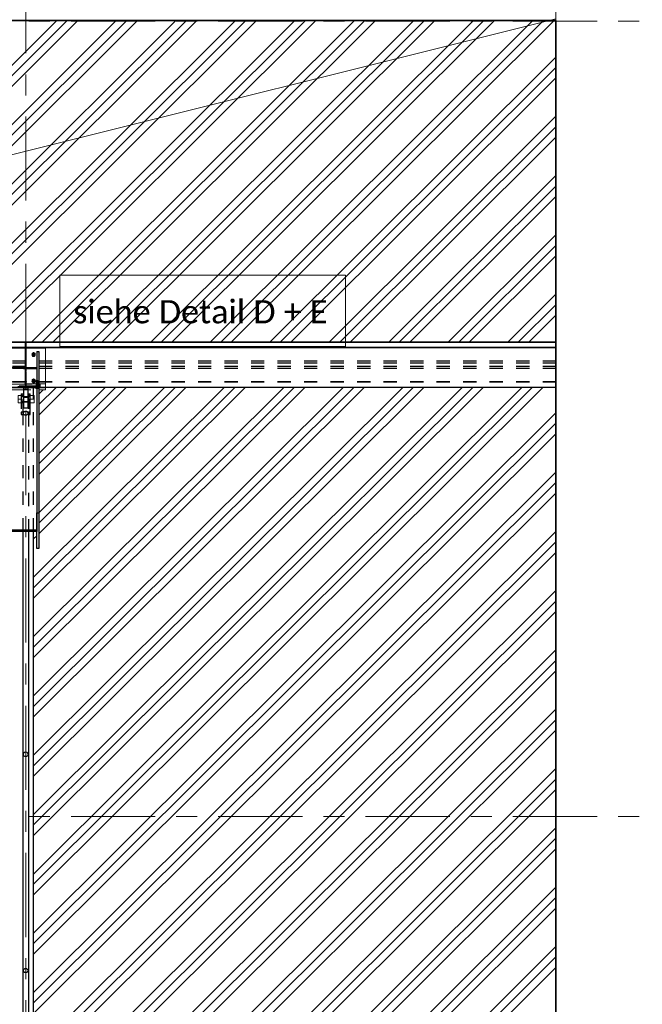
# Model space of a CAD drawing. Header units: metres. Extents: x -25 to 81, y -4 to 26.
# Tile 47 of 53: x 53.93 to 58.62, y 5.35 to 12.77. Entities that reach past the tile are written whole.
import ezdxf

# ---------------------------------------------------------------- set-up
doc = ezdxf.new("R2010")
doc.units = ezdxf.units.M
for name, pattern in [('Rasterlinie', [1.11125, 0.635, -0.15875, 0.15875, -0.15875]), ('Strich', [0.3175, 0.15875, -0.15875]), ('Verdeckt', [0.15, 0.1, -0.05])]:
    doc.linetypes.add(name, pattern=pattern)
for name, color, linetype, lineweight in [('_Verdeckte Linien_', 7, 'Strich', 18), ('A-DETL-THIN', 151, 'Continuous', 18), ('A-FLOR', 192, 'Continuous', 35), ('A-FLOR-PATT', 8, 'Continuous', 50), ('S-BEAM', 12, 'Continuous', 35), ('S-BEAM-HDLN', 1, 'Verdeckt', 25), ('S-COLS', 52, 'Continuous', 18), ('S-COLS-HDLN', 52, 'Verdeckt', 25), ('S-GRID', 1, 'Continuous', 9), ('Text', 250, 'Continuous', 9), ('Tragwerksverbindungen', 7, 'Continuous', 18)]:
    doc.layers.add(name, color=color, linetype=linetype, lineweight=lineweight)
doc.styles.add('Calibri_4', font='calibri.ttf', dxfattribs={"height": 0.175})

# ---------------------------------------------------------------- blocks, each defined once
blk = doc.blocks.new('FP_32-Dach _Draufsicht_')
at = {"layer": 'A-FLOR-PATT', "lineweight": 18}
for p, q in [((40.3632, 10.3419), (42.7982, 12.7676)), ((40.3632, 10.3419), (42.7982, 12.7676)), ((40.4426, 10.3419), (42.8775, 12.7676)), ((40.4426, 10.3419), (42.8775, 12.7676)), ((40.522, 10.3419), (42.9569, 12.7676)), ((40.522, 10.3419), (42.9569, 12.7676)), ((40.8123, 10.342), (43.2472, 12.7676)), ((40.8123, 10.342), (43.2472, 12.7676)), ((40.8916, 10.342), (43.3265, 12.7676)), ((40.8916, 10.342), (43.3265, 12.7676)), ((40.971, 10.342), (43.4059, 12.7676)), ((40.971, 10.342), (43.4059, 12.7676)), ((41.2613, 10.342), (43.6962, 12.7676)), ((41.2613, 10.342), (43.6962, 12.7676)), ((41.3406, 10.342), (43.7756, 12.7676)), ((41.3406, 10.342), (43.7756, 12.7676)), ((41.42, 10.342), (43.8549, 12.7676)), ((41.42, 10.342), (43.8549, 12.7676)), ((41.7103, 10.342), (44.1452, 12.7676)), ((41.7103, 10.342), (44.1452, 12.7676)), ((41.7897, 10.342), (44.2246, 12.7676)), ((41.7897, 10.342), (44.2246, 12.7676)), ((41.869, 10.342), (44.3039, 12.7676)), ((41.869, 10.342), (44.3039, 12.7676)), ((42.1593, 10.342), (44.5942, 12.7676)), ((42.1593, 10.342), (44.5942, 12.7676)), ((42.2387, 10.342), (44.6736, 12.7676)), ((42.2387, 10.342), (44.6736, 12.7676)), ((42.3181, 10.342), (44.753, 12.7676)), ((42.3181, 10.342), (44.753, 12.7676)), ((42.6083, 10.342), (45.0432, 12.7676)), ((42.6083, 10.342), (45.0432, 12.7676)), ((42.6877, 10.342), (45.1226, 12.7676)), ((42.6877, 10.342), (45.1226, 12.7676)), ((42.7671, 10.342), (45.202, 12.7676)), ((42.7671, 10.342), (45.202, 12.7676)), ((43.0573, 10.342), (45.4922, 12.7676)), ((43.0573, 10.342), (45.4922, 12.7676)), ((43.1367, 10.342), (45.5716, 12.7676)), ((43.1367, 10.342), (45.5716, 12.7676)), ((43.2161, 10.342), (45.651, 12.7676)), ((43.2161, 10.342), (45.651, 12.7676)), ((43.5064, 10.342), (45.9412, 12.7676)), ((43.5064, 10.342), (45.9412, 12.7676)), ((43.5857, 10.342), (46.0206, 12.7676)), ((43.5857, 10.342), (46.0206, 12.7676)), ((43.6651, 10.342), (46.1, 12.7676)), ((43.6651, 10.342), (46.1, 12.7676)), ((43.9554, 10.342), (46.3903, 12.7676)), ((43.9554, 10.342), (46.3903, 12.7676)), ((44.0348, 10.342), (46.4696, 12.7676)), ((44.0348, 10.342), (46.4696, 12.7676)), ((44.1141, 10.342), (46.549, 12.7676)), ((44.1141, 10.342), (46.549, 12.7676)), ((44.4044, 10.342), (46.5635, 12.4929)), ((44.4044, 10.342), (46.5635, 12.4929)), ((44.4838, 10.342), (46.5635, 12.4139)), ((44.4838, 10.342), (46.5635, 12.4139)), ((44.5631, 10.342), (46.5635, 12.3348)), ((44.5631, 10.342), (46.5635, 12.3348)), ((44.8534, 10.342), (46.5635, 12.0456)), ((44.8534, 10.342), (46.5635, 12.0456)), ((44.9328, 10.342), (46.5635, 11.9665)), ((44.9328, 10.342), (46.5635, 11.9665)), ((45.0122, 10.342), (46.5635, 11.8875)), ((45.0122, 10.342), (46.5635, 11.8875)), ((45.3024, 10.342), (46.5635, 11.5983)), ((45.3024, 10.342), (46.5635, 11.5983)), ((45.3818, 10.342), (46.5635, 11.5192)), ((45.3818, 10.342), (46.5635, 11.5192)), ((45.4612, 10.342), (46.5635, 11.4402)), ((45.4612, 10.342), (46.5635, 11.4402)), ((45.7514, 10.342), (46.5635, 11.151)), ((45.7514, 10.342), (46.5635, 11.151)), ((45.8308, 10.342), (46.5635, 11.0719)), ((45.8308, 10.342), (46.5635, 11.0719)), ((45.9102, 10.342), (46.5635, 10.9929)), ((45.9102, 10.342), (46.5635, 10.9929)), ((46.2005, 10.342), (46.5635, 10.7037)), ((46.2005, 10.342), (46.5635, 10.7037)), ((46.2798, 10.342), (46.5635, 10.6246)), ((46.2798, 10.342), (46.5635, 10.6246)), ((46.3592, 10.342), (46.5635, 10.5455)), ((46.3592, 10.342), (46.5635, 10.5455)), ((42.6235, 8.4888), (44.1401, 9.9997)), ((42.6235, 8.0415), (44.5892, 9.9997)), ((42.6235, 7.5942), (45.0382, 9.9997)), ((42.6235, 7.1469), (45.4872, 9.9997)), ((42.6235, 6.6996), (45.9362, 9.9997)), ((42.6235, 6.2523), (46.3852, 9.9997)), ((42.6235, 8.4097), (44.2195, 9.9997)), ((42.6235, 7.9624), (44.6685, 9.9997)), ((42.6235, 7.5151), (45.1175, 9.9997)), ((42.6235, 7.0678), (45.5666, 9.9997)), ((42.6235, 6.6205), (46.0156, 9.9997)), ((42.6235, 6.1732), (46.4646, 9.9997)), ((42.6235, 8.5679), (44.0608, 9.9997)), ((42.6235, 8.1206), (44.5098, 9.9997)), ((42.6235, 7.6733), (44.9588, 9.9997)), ((42.6235, 7.226), (45.4078, 9.9997)), ((42.6235, 6.7787), (45.8568, 9.9997)), ((42.6235, 8.4888), (44.1401, 9.9997)), ((42.6235, 8.0415), (44.5892, 9.9997)), ((42.6235, 7.5942), (45.0382, 9.9997)), ((42.6235, 7.1469), (45.4872, 9.9997)), ((42.6235, 6.6996), (45.9362, 9.9997)), ((42.6235, 6.2523), (46.3852, 9.9997)), ((42.6235, 8.4097), (44.2195, 9.9997)), ((42.6235, 7.9624), (44.6685, 9.9997)), ((42.6235, 7.5151), (45.1175, 9.9997)), ((42.6235, 7.0678), (45.5666, 9.9997)), ((42.6235, 6.6205), (46.0156, 9.9997)), ((42.6235, 6.1732), (46.4646, 9.9997)), ((42.6235, 8.5679), (44.0608, 9.9997)), ((42.6235, 8.1206), (44.5098, 9.9997)), ((42.6235, 7.6733), (44.9588, 9.9997)), ((42.6235, 7.226), (45.4078, 9.9997)), ((42.6235, 6.7787), (45.8568, 9.9997)), ((42.6238, 6.3316), (46.3058, 9.9997)), ((42.6238, 6.3316), (46.3058, 9.9997)), ((42.6635, 9.8706), (42.7931, 9.9997)), ((42.6635, 9.4233), (43.2421, 9.9997)), ((42.6635, 8.976), (43.6911, 9.9997)), ((42.6635, 9.7915), (42.8725, 9.9997)), ((42.6635, 9.3442), (43.3215, 9.9997)), ((42.6635, 8.8969), (43.7705, 9.9997)), ((42.6635, 9.5024), (43.1627, 9.9997)), ((42.6635, 9.055), (43.6118, 9.9997)), ((42.6635, 9.8706), (42.7931, 9.9997)), ((42.6635, 9.4233), (43.2421, 9.9997)), ((42.6635, 8.976), (43.6911, 9.9997)), ((42.6635, 9.7915), (42.8725, 9.9997)), ((42.6635, 9.3442), (43.3215, 9.9997)), ((42.6635, 8.8969), (43.7705, 9.9997)), ((42.6635, 9.5024), (43.1627, 9.9997)), ((42.6635, 9.055), (43.6118, 9.9997)), ((42.6635, 9.9497), (42.6966, 9.9826)), ((42.6635, 9.9497), (42.6966, 9.9826)), ((42.6235, 5.884), (46.5635, 9.8091)), ((42.6235, 5.884), (46.5635, 9.8091)), ((42.6235, 5.805), (46.5635, 9.73)), ((42.6235, 5.805), (46.5635, 9.73)), ((42.6235, 5.7259), (46.5635, 9.6509)), ((42.6235, 5.7259), (46.5635, 9.6509)), ((42.6235, 5.4367), (46.5635, 9.3618)), ((42.6235, 5.4367), (46.5635, 9.3618)), ((42.6235, 5.3577), (46.5635, 9.2827)), ((42.6235, 5.3577), (46.5635, 9.2827)), ((42.6235, 5.2786), (46.5635, 9.2036)), ((42.6235, 5.2786), (46.5635, 9.2036)), ((42.6235, 4.9894), (46.5635, 8.9145)), ((42.6235, 4.9894), (46.5635, 8.9145)), ((42.6235, 8.857), (42.6475, 8.881)), ((42.6235, 8.857), (42.6475, 8.881)), ((42.6235, 4.9104), (46.5635, 8.8354)), ((42.6235, 4.9104), (46.5635, 8.8354)), ((42.6235, 4.8313), (46.5635, 8.7563)), ((42.6235, 4.8313), (46.5635, 8.7563)), ((42.7056, 4.6239), (46.5635, 8.4672)), ((42.7056, 4.6239), (46.5635, 8.4672)), ((42.7453, 4.5844), (46.5635, 8.3881)), ((42.7453, 4.5844), (46.5635, 8.3881)), ((42.785, 4.5448), (46.5635, 8.309)), ((42.785, 4.5448), (46.5635, 8.309)), ((42.9301, 4.4002), (46.5635, 8.0198)), ((42.9301, 4.4002), (46.5635, 8.0198)), ((42.9698, 4.3607), (46.5635, 7.9408)), ((42.9698, 4.3607), (46.5635, 7.9408)), ((43.0095, 4.3212), (46.5635, 7.8617)), ((43.0095, 4.3212), (46.5635, 7.8617)), ((43.1546, 4.1766), (46.5635, 7.5725)), ((43.1546, 4.1766), (46.5635, 7.5725)), ((43.1943, 4.137), (46.5635, 7.4935)), ((43.1943, 4.137), (46.5635, 7.4935)), ((43.234, 4.0975), (46.5635, 7.4144)), ((43.234, 4.0975), (46.5635, 7.4144)), ((42.8894, 3.4651), (46.5635, 7.1252)), ((42.8894, 3.4651), (46.5635, 7.1252)), ((42.9688, 3.4651), (46.5635, 7.0462)), ((42.9688, 3.4651), (46.5635, 7.0462)), ((43.0482, 3.4651), (46.5635, 6.9671)), ((43.0482, 3.4651), (46.5635, 6.9671)), ((43.3384, 3.4651), (46.5635, 6.6779)), ((43.3384, 3.4651), (46.5635, 6.6779)), ((43.4178, 3.4651), (46.5635, 6.5989)), ((43.4178, 3.4651), (46.5635, 6.5989)), ((43.4972, 3.4651), (46.5635, 6.5198)), ((43.4972, 3.4651), (46.5635, 6.5198)), ((43.7874, 3.4651), (46.5635, 6.2306)), ((43.7874, 3.4651), (46.5635, 6.2306)), ((43.8668, 3.4651), (46.5635, 6.1515)), ((43.8668, 3.4651), (46.5635, 6.1515)), ((43.9462, 3.4651), (46.5635, 6.0725)), ((43.9462, 3.4651), (46.5635, 6.0725)), ((44.2364, 3.4651), (46.5635, 5.7833)), ((44.2364, 3.4651), (46.5635, 5.7833)), ((44.3158, 3.4651), (46.5635, 5.7042)), ((44.3158, 3.4651), (46.5635, 5.7042)), ((44.3952, 3.4651), (46.5635, 5.6252)), ((44.3952, 3.4651), (46.5635, 5.6252))]:
    blk.add_line(p, q, dxfattribs=at)
blk = doc.blocks.new('HEB Träger - HEB 500-V41-Dach _Draufsicht_')
at = {"layer": 'S-BEAM', "lineweight": 25}
for p, q in [((46.5635, 22.3397), (-1.4365, 22.3397)), ((46.5635, 22.301), (-1.4365, 22.301)), ((46.5635, 22.2985), (-1.4365, 22.2985)), ((46.5635, 22.3421), (3.9213, 22.3421)), ((46.5635, 22.3397), (46.5635, 22.3421)), ((46.5635, 22.301), (46.5635, 22.3397)), ((46.5635, 22.2985), (46.5635, 22.301)), ((46.5635, 21.9997), (46.5635, 22.2985)), ((46.5635, 21.9997), (42.7135, 21.9997))]:
    blk.add_line(p, q, dxfattribs=at)
at = {"layer": 'S-BEAM-HDLN'}
for p, q in [((46.5635, 22.1975), (-1.4365, 22.1975)), ((46.5635, 22.183), (-1.4365, 22.183)), ((46.5635, 22.1588), (-1.4365, 22.1588)), ((46.5635, 22.1443), (-1.4365, 22.1443)), ((46.5635, 22.0432), (-1.4365, 22.0432)), ((46.5635, 22.0408), (-1.4365, 22.0408)), ((-1.4365, 22.0021), (46.5635, 22.0021)), ((42.7135, 21.9997), (42.4136, 21.9997))]:
    blk.add_line(p, q, dxfattribs=at)
blk = doc.blocks.new('Rundstahl Träger - RB 36-V39-Dach _Draufsicht_')
at = {"layer": 'S-BEAM', "lineweight": 25}
for p, q in [((2.5435, 17.6012), (2.5435, 20.9147)), ((2.5835, 20.9147), (2.5835, 17.6012))]:
    blk.add_line(p, q, dxfattribs=at)
for major_axis, start_param, end_param in [((0.02, 0), 0.014492, 3.127101), ((-0.02, 0), 0, 3.141593)]:
    blk.add_ellipse((2.5635, 17.6012), major_axis=major_axis, ratio=0.649446, start_param=start_param, end_param=end_param, dxfattribs=at)
at = {"layer": 'S-BEAM-HDLN'}
for p, q in [((2.5435, 20.9148), (2.5435, 21.8058)), ((2.5835, 21.8058), (2.5835, 20.9148))]:
    blk.add_line(p, q, dxfattribs=at)
for start_param, end_param in [(0, 3.141593), (3.156084, 6.268693)]:
    blk.add_ellipse((2.5635, 21.8058), major_axis=(0.02, 0), ratio=0.649446, start_param=start_param, end_param=end_param, dxfattribs=at)
blk = doc.blocks.new('Rundstahl Träger - RB 36-V40-Dach _Draufsicht_')
at = {"layer": 'S-BEAM', "lineweight": 25}
for p, q in [((2.5435, 16.3748), (2.5435, 19.2329)), ((2.5835, 19.2329), (2.5835, 16.3748))]:
    blk.add_line(p, q, dxfattribs=at)
for start_param, end_param in [(0, 3.141593), (3.154186, 6.270592)]:
    blk.add_ellipse((2.5635, 19.2329), major_axis=(0.02, 0), ratio=0.750552, start_param=start_param, end_param=end_param, dxfattribs=at)
at = {"layer": 'S-BEAM-HDLN'}
for p, q in [((2.5435, 15.6139), (2.5435, 16.3748)), ((2.5835, 16.3748), (2.5835, 15.6139))]:
    blk.add_line(p, q, dxfattribs=at)
for start_param, end_param in [(0.012594, 3.128999), (3.141593, 6.283185)]:
    blk.add_ellipse((2.5635, 15.6139), major_axis=(0.02, 0), ratio=0.750552, start_param=start_param, end_param=end_param, dxfattribs=at)
blk = doc.blocks.new('Öse93 - Öse2-1141379-Dach _Draufsicht_')
at = {"layer": 'S-COLS-HDLN'}
for p, q in [((2.5287, 46.9145), (2.5437, 46.9145)), ((2.5287, 46.9145), (2.5287, 46.9012)), ((2.5287, 46.9012), (2.5287, 46.7769)), ((2.5287, 46.9012), (2.5437, 46.9012)), ((2.5287, 46.8934), (2.5437, 46.8934)), ((2.5437, 46.9012), (2.5437, 46.9145)), ((2.5437, 46.7769), (2.5437, 46.9012)), ((2.5437, 46.8563), (2.5287, 46.8563)), ((2.5287, 46.8484), (2.5437, 46.8484)), ((2.5287, 46.7769), (2.5287, 46.7588)), ((2.5437, 46.7769), (2.5287, 46.7769)), ((2.5287, 46.7588), (2.5437, 46.7588)), ((2.5437, 46.7588), (2.5437, 46.7769))]:
    blk.add_line(p, q, dxfattribs=at)
blk = doc.blocks.new('Öse94 - Öse2-1141393-Dach _Draufsicht_')
at = {"layer": 'S-COLS-HDLN'}
for p, q in [((2.5835, 46.9145), (2.5985, 46.9145)), ((2.5835, 46.9145), (2.5835, 46.9012)), ((2.5835, 46.9012), (2.5835, 46.7769)), ((2.5835, 46.9012), (2.5985, 46.9012)), ((2.5835, 46.8934), (2.5985, 46.8934)), ((2.5985, 46.9012), (2.5985, 46.9145)), ((2.5985, 46.7769), (2.5985, 46.9012)), ((2.5985, 46.8563), (2.5835, 46.8563)), ((2.5835, 46.8484), (2.5985, 46.8484)), ((2.5835, 46.7769), (2.5835, 46.7588)), ((2.5985, 46.7769), (2.5835, 46.7769)), ((2.5835, 46.7588), (2.5985, 46.7588)), ((2.5985, 46.7588), (2.5985, 46.7769))]:
    blk.add_line(p, q, dxfattribs=at)
blk = doc.blocks.new('SP-TV-Schraube_Mutter_001 - M36-1128530-Dach _Draufsicht_')
at = {"layer": '_Verdeckte Linien_'}
for p, q in [((0, 0.0225), (-0.0275, 0.0225)), ((-0.0275, 0), (-0.0275, 0.0225)), ((-0.0275, 0), (0, 0)), ((-0.018, -0.0698), (-0.018, 0)), ((0.0275, 0.0225), (0, 0.0225)), ((0, 0.0225), (0, 0)), ((0, 0), (0.0275, 0)), ((0.018, 0), (0.018, -0.0698)), ((0.0275, 0.0225), (0.0275, 0)), ((0, -0.0698), (-0.0275, -0.0698)), ((-0.0275, -0.0988), (-0.0275, -0.0698)), ((0.0275, -0.0698), (0, -0.0698)), ((0, -0.0698), (0, -0.0988)), ((0.0275, -0.0698), (0.0275, -0.0988)), ((-0.0275, -0.0988), (0, -0.0988)), ((0, -0.0988), (0.0275, -0.0988))]:
    blk.add_line(p, q, dxfattribs=at)
blk = doc.blocks.new('Verbindungsblech47 - Verbindungsblech2-1141618-Dach _Draufsicht_')
at = {"layer": 'S-COLS'}
for p, q in [((2.5605, 34.9389), (2.5605, 34.9026)), ((2.5605, 34.9389), (2.5665, 34.9389)), ((2.5665, 34.9026), (2.5665, 34.9389)), ((2.5605, 34.9026), (2.5605, 34.9008)), ((2.5665, 34.9026), (2.5605, 34.9026)), ((2.5665, 34.9008), (2.5665, 34.9026))]:
    blk.add_line(p, q, dxfattribs=at)
at = {"layer": 'S-COLS-HDLN'}
for p, q in [((2.5665, 34.9264), (2.5605, 34.9264)), ((2.5605, 34.9008), (2.5605, 34.8876)), ((2.5605, 34.8876), (2.5605, 34.7837)), ((2.5605, 34.8876), (2.5665, 34.8876)), ((2.5665, 34.8876), (2.5665, 34.9008)), ((2.5665, 34.7837), (2.5665, 34.8876)), ((2.5605, 34.8223), (2.5665, 34.8223)), ((2.5665, 34.7953), (2.5605, 34.7953)), ((2.5605, 34.7837), (2.5605, 34.7608)), ((2.5665, 34.7837), (2.5605, 34.7837)), ((2.5665, 34.7608), (2.5665, 34.7837)), ((2.5605, 34.7608), (2.5665, 34.7608))]:
    blk.add_line(p, q, dxfattribs=at)
blk = doc.blocks.new('Verbindungsblech48 - Verbindungsblech2-1141635-Dach _Draufsicht_')
at = {"layer": 'S-COLS-HDLN'}
for p, q in [((2.5605, 34.7808), (2.5605, 34.7464)), ((2.5605, 34.7808), (2.5665, 34.7808)), ((2.5665, 34.7464), (2.5665, 34.7808)), ((2.5665, 34.7581), (2.5605, 34.7581)), ((2.5605, 34.7464), (2.5605, 34.7193)), ((2.5665, 34.7464), (2.5605, 34.7464)), ((2.5605, 34.7193), (2.5605, 34.6154)), ((2.5605, 34.7193), (2.5665, 34.7193)), ((2.5665, 34.7193), (2.5665, 34.7464)), ((2.5665, 34.6154), (2.5665, 34.7193)), ((2.5605, 34.6541), (2.5665, 34.6541)), ((2.5665, 34.6391), (2.5605, 34.6391)), ((2.5605, 34.6154), (2.5605, 34.6028)), ((2.5665, 34.6154), (2.5605, 34.6154)), ((2.5665, 34.6028), (2.5665, 34.6154)), ((2.5605, 34.6028), (2.5665, 34.6028))]:
    blk.add_line(p, q, dxfattribs=at)
blk = doc.blocks.new('Lasche richtig48 - Lasche richtig-1141654-Dach _Draufsicht_')
at = {"layer": 'S-COLS-HDLN'}
for p, q in [((2.546, 34.6064), (2.546, 34.5842)), ((2.546, 34.6064), (2.581, 34.6064)), ((2.581, 34.601), (2.546, 34.601)), ((2.546, 34.5842), (2.546, 34.5271)), ((2.581, 34.5842), (2.546, 34.5842)), ((2.581, 34.5842), (2.581, 34.6064)), ((2.581, 34.5271), (2.581, 34.5842)), ((2.546, 34.5271), (2.546, 34.4432)), ((2.546, 34.5263), (2.581, 34.5263)), ((2.581, 34.4892), (2.546, 34.4892)), ((2.581, 34.4432), (2.581, 34.5271)), ((2.581, 34.4432), (2.546, 34.4432))]:
    blk.add_line(p, q, dxfattribs=at)
blk = doc.blocks.new('SP-TV-Schraube_DIN4017_001 - M12-1132153-Dach _Draufsicht_')
at = {"layer": '_Verdeckte Linien_'}
for p, q in [((2.6395, 22.008), (2.6485, 22.0085)), ((2.6395, 22.0071), (2.6395, 22.008)), ((2.6485, 22.0067), (2.6395, 22.0071)), ((2.6395, 22.0071), (2.6395, 21.9997)), ((2.6485, 22.001), (2.6395, 22.0006)), ((2.6395, 21.9997), (2.6485, 21.9992)), ((2.6425, 22.0076), (2.6425, 22.0534)), ((2.6485, 22.0085), (2.6575, 22.008)), ((2.6485, 22.0067), (2.6485, 22.0085)), ((2.6575, 22.0071), (2.6485, 22.0067)), ((2.6485, 21.9992), (2.6485, 22.0067)), ((2.6575, 22.0006), (2.6485, 22.001)), ((2.6485, 21.9992), (2.6575, 21.9997)), ((2.6545, 22.0534), (2.6545, 22.0076)), ((2.6575, 22.008), (2.6575, 22.0071)), ((2.6575, 21.9997), (2.6575, 22.0071))]:
    blk.add_line(p, q, dxfattribs=at)
for centre, start_param, end_param in [((2.6485, 22.0534), 0, 3.141593), ((2.6485, 22.0534), 3.141593, 6.283185), ((2.6485, 22.0076), 0, 3.141593), ((2.6485, 22.0076), 3.141593, 6.283185)]:
    blk.add_ellipse(centre, major_axis=(0.006, 0), ratio=0.087156, start_param=start_param, end_param=end_param, dxfattribs=at)
blk = doc.blocks.new('SP-TV-Schraube_DIN4017_001 - M12-1132165-Dach _Draufsicht_')
at = {"layer": '_Verdeckte Linien_'}
for p, q in [((2.6395, 22.0006), (2.6485, 22.001)), ((2.6395, 21.9997), (2.6395, 22.0006)), ((2.6485, 21.9992), (2.6395, 21.9997)), ((2.6395, 21.9997), (2.6395, 21.9922)), ((2.6485, 21.9935), (2.6395, 21.9931)), ((2.6395, 21.9922), (2.6485, 21.9917)), ((2.6425, 22.0001), (2.6425, 22.0456)), ((2.6485, 22.001), (2.6575, 22.0006)), ((2.6485, 21.9993), (2.6485, 22.001)), ((2.6575, 21.9997), (2.6485, 21.9992)), ((2.6485, 21.9917), (2.6485, 21.9992)), ((2.6575, 21.9931), (2.6485, 21.9935)), ((2.6485, 21.9917), (2.6575, 21.9922)), ((2.6545, 22.0456), (2.6545, 22.0001)), ((2.6575, 22.0006), (2.6575, 21.9997)), ((2.6575, 21.9922), (2.6575, 21.9997))]:
    blk.add_line(p, q, dxfattribs=at)
for centre, start_param, end_param in [((2.6485, 22.0456), 0, 3.141593), ((2.6485, 22.0456), 3.141593, 6.283185), ((2.6485, 22.0001), 0, 3.141593), ((2.6485, 22.0001), 3.141593, 6.283185)]:
    blk.add_ellipse(centre, major_axis=(0.006, 0), ratio=0.087156, start_param=start_param, end_param=end_param, dxfattribs=at)
blk = doc.blocks.new('SP-TV-AP-Rechteck_002 - AP-Rechteck-V55-Dach _Draufsicht_')
at = {"layer": '_Verdeckte Linien_'}
for p, q in [((2.4135, 9.9997), (2.4135, 10.0428)), ((2.4135, 10.0428), (2.7135, 10.0428)), ((2.7135, 10.0279), (2.4135, 10.0279)), ((2.7135, 10.0428), (2.7135, 9.9997)), ((2.6635, 9.9975), (2.4436, 9.9975)), ((2.4436, 9.9826), (2.6635, 9.9826))]:
    blk.add_line(p, q, dxfattribs=at)
at = {"layer": 'Tragwerksverbindungen'}
for p, q in [((2.4135, 9.9997), (2.4135, 9.9993)), ((2.4135, 9.9975), (2.4135, 9.9993)), ((2.4435, 9.9975), (2.4135, 9.9975)), ((2.4135, 9.9975), (2.4135, 9.9826)), ((2.4135, 9.9826), (2.4435, 9.9826)), ((2.7135, 9.9975), (2.6635, 9.9975)), ((2.6635, 9.9826), (2.7135, 9.9826)), ((2.7135, 9.9993), (2.7135, 9.9997)), ((2.7135, 9.9993), (2.7135, 9.9975)), ((2.7135, 9.9975), (2.7135, 9.9826))]:
    blk.add_line(p, q, dxfattribs=at)
blk = doc.blocks.new('SP-TV-AP-Rechteck_002 - AP-Rechteck-V57-Dach _Draufsicht_')
at = {"layer": '_Verdeckte Linien_'}
for p, q in [((2.4135, 9.9997), (2.7135, 9.9997)), ((2.6635, 9.9979), (2.4436, 9.9979))]:
    blk.add_line(p, q, dxfattribs=at)
at = {"layer": 'Tragwerksverbindungen'}
for p, q in [((2.7135, 10.2985), (2.4135, 10.2985)), ((2.4135, 10.2985), (2.4135, 10.2968)), ((2.4135, 9.9979), (2.4135, 10.2968)), ((2.4135, 10.2968), (2.7135, 10.2968)), ((2.7135, 10.2985), (2.7135, 10.2968)), ((2.7135, 10.2968), (2.7135, 9.9979)), ((2.4435, 9.9979), (2.4135, 9.9979)), ((2.7135, 9.9979), (2.6635, 9.9979))]:
    blk.add_line(p, q, dxfattribs=at)
blk = doc.blocks.new('SP-TV-AP-Rechteck_002 - AP-Rechteck-V47-Dach _Draufsicht_')
at = {"layer": '_Verdeckte Linien_'}
for p, q in [((2.4535, 22.0121), (2.4535, 22.0261)), ((2.4535, 22.0261), (2.6735, 22.0261)), ((2.6735, 22.0121), (2.4535, 22.0121)), ((2.4535, 22.0121), (2.4535, 21.9972)), ((2.6735, 22.0111), (2.4535, 22.0111)), ((2.4535, 21.9972), (2.6735, 21.9972)), ((2.6735, 22.0261), (2.6735, 22.0121)), ((2.6735, 22.0121), (2.6735, 21.9972))]:
    blk.add_line(p, q, dxfattribs=at)
blk = doc.blocks.new('SP-TV-Schraube_DIN4017_001 - M14-V48-Dach _Draufsicht_')
at = {"layer": '_Verdeckte Linien_'}
for p, q in [((2.6235, 22.0644), (2.613, 22.0583)), ((2.613, 22.0575), (2.6235, 22.0636)), ((2.634, 22.0583), (2.6235, 22.0644)), ((2.6235, 22.0644), (2.6235, 22.0636)), ((2.6235, 22.0636), (2.634, 22.0575)), ((2.613, 22.0583), (2.613, 22.0575)), ((2.613, 22.0455), (2.613, 22.0575)), ((2.613, 22.0462), (2.6235, 22.0402)), ((2.617, 22.0432), (2.613, 22.0455)), ((2.6165, 22.0458), (2.6165, 22.0515)), ((2.6235, 22.0394), (2.6172, 22.0431)), ((2.6235, 22.0402), (2.634, 22.0462)), ((2.6299, 22.0431), (2.6235, 22.0394)), ((2.6235, 22.0402), (2.6235, 22.0394)), ((2.634, 22.0455), (2.63, 22.0432)), ((2.6305, 22.0515), (2.6305, 22.0458)), ((2.634, 22.0575), (2.634, 22.0583)), ((2.634, 22.0575), (2.634, 22.0455))]:
    blk.add_line(p, q, dxfattribs=at)
for centre, start_param, end_param in [((2.6235, 22.0515), 0, 3.141593), ((2.6235, 22.0458), 0, 3.141593), ((2.6235, 22.0515), 3.141593, 3.559583), ((2.6235, 22.0458), 3.141593, 6.283185), ((2.6235, 22.0515), 3.579632, 5.845146), ((2.6235, 22.0515), 5.865195, 6.283185)]:
    blk.add_ellipse(centre, major_axis=(0.007, 0), ratio=0.996195, start_param=start_param, end_param=end_param, dxfattribs=at)
blk = doc.blocks.new('TH-VE-Mutter - M14-V49-Dach _Draufsicht_')
at = {"layer": '_Verdeckte Linien_'}
for p, q in [((2.6108, 22.0465), (2.6108, 22.0471)), ((2.6172, 22.0573), (2.6172, 22.058)), ((2.6172, 22.0355), (2.6172, 22.0361)), ((2.6176, 22.0463), (2.6176, 22.0471)), ((2.6294, 22.0471), (2.6294, 22.0463)), ((2.6299, 22.0573), (2.6299, 22.058)), ((2.6299, 22.0355), (2.6299, 22.0361)), ((2.6362, 22.0471), (2.6362, 22.0465))]:
    blk.add_line(p, q, dxfattribs=at)
for centre, major_axis, start_param, end_param in [((2.6235, 22.0472), (0.0099, 0), 0, 3.141593), ((2.6235, 22.0462), (0.0099, 0), 0, 3.141593), ((2.6235, 22.0472), (0.0099, 0), 3.141593, 3.171412), ((2.6235, 22.0472), (0.0099, 0), 3.210102, 6.214676), ((2.6235, 22.0462), (0.0099, 0), 3.141593, 6.283185), ((2.6235, 22.0472), (0.007, 0), 0, 3.141593), ((2.6235, 22.0462), (0.007, 0), 0, 3.141593), ((2.6235, 22.0472), (0.007, 0), 3.141593, 3.183766), ((2.6235, 22.0462), (0.007, 0), 3.141593, 6.283185), ((2.6235, 22.0472), (0.007, 0), 3.238485, 6.186293), ((2.6235, 22.0471), (0.00592, 0), 0, 3.141593), ((2.6235, 22.0463), (0.00592, 0), 0, 3.141593), ((2.6235, 22.0471), (0.00592, 0), 3.141593, 3.175287), ((2.6235, 22.0471), (0.00592, 0), 3.240022, 6.184756), ((2.6235, 22.0463), (0.00592, 0), 3.141593, 6.283185), ((2.6235, 22.0471), (0.00592, 0), 6.249491, 6.283185), ((2.6235, 22.0472), (0.007, 0), 6.241012, 6.283185), ((2.6235, 22.0472), (0.0099, 0), 6.253366, 6.283185)]:
    blk.add_ellipse(centre, major_axis=major_axis, ratio=0.996195, start_param=start_param, end_param=end_param, dxfattribs=at)
for points in [[(2.6108, 22.0471), (2.6115, 22.0483), (2.613, 22.0508), (2.615, 22.0544), (2.6165, 22.0568), (2.6172, 22.058)], [(2.6172, 22.0573), (2.6165, 22.0561), (2.615, 22.0535), (2.613, 22.05), (2.6115, 22.0476), (2.6108, 22.0464)], [(2.6172, 22.0361), (2.6165, 22.0374), (2.615, 22.0399), (2.613, 22.0434), (2.6115, 22.0459), (2.6108, 22.0471)], [(2.6108, 22.0464), (2.6115, 22.0451), (2.613, 22.0426), (2.615, 22.039), (2.6165, 22.0366), (2.6172, 22.0354)], [(2.6172, 22.058), (2.6186, 22.0581), (2.6214, 22.0581), (2.6256, 22.0581), (2.6284, 22.0581), (2.6299, 22.058)], [(2.6299, 22.0573), (2.6284, 22.0573), (2.6256, 22.0573), (2.6214, 22.0573), (2.6186, 22.0573), (2.6172, 22.0573)], [(2.6299, 22.0361), (2.6285, 22.0361), (2.6256, 22.0362), (2.6215, 22.0362), (2.6186, 22.0361), (2.6172, 22.0361)], [(2.6172, 22.0354), (2.6186, 22.0354), (2.6215, 22.0353), (2.6256, 22.0353), (2.6285, 22.0354), (2.6299, 22.0354)], [(2.6299, 22.058), (2.6306, 22.0568), (2.632, 22.0544), (2.6341, 22.0509), (2.6355, 22.0483), (2.6362, 22.0471)], [(2.6362, 22.0464), (2.6355, 22.0476), (2.6341, 22.05), (2.632, 22.0536), (2.6306, 22.0561), (2.6299, 22.0573)], [(2.6362, 22.0471), (2.6355, 22.0459), (2.6341, 22.0434), (2.632, 22.0399), (2.6306, 22.0374), (2.6299, 22.0361)], [(2.6299, 22.0354), (2.6306, 22.0366), (2.632, 22.039), (2.6341, 22.0426), (2.6355, 22.0451), (2.6362, 22.0464)]]:
    blk.add_open_spline(points, degree=3, dxfattribs=at)
blk = doc.blocks.new('SP-TV-Schraube_DIN4017_001 - M14-V50-Dach _Draufsicht_')
at = {"layer": '_Verdeckte Linien_'}
for p, q in [((2.6235, 22.2636), (2.613, 22.2576)), ((2.613, 22.2568), (2.6235, 22.2628)), ((2.613, 22.2576), (2.613, 22.2568)), ((2.613, 22.2447), (2.613, 22.2568)), ((2.613, 22.2455), (2.6235, 22.2394)), ((2.617, 22.2424), (2.613, 22.2447)), ((2.6235, 22.2387), (2.6172, 22.2423)), ((2.634, 22.2576), (2.6235, 22.2636)), ((2.6235, 22.2636), (2.6235, 22.2628)), ((2.6235, 22.2628), (2.634, 22.2568)), ((2.6235, 22.2394), (2.634, 22.2455)), ((2.6299, 22.2423), (2.6235, 22.2387)), ((2.6235, 22.2394), (2.6235, 22.2387)), ((2.634, 22.2447), (2.63, 22.2424)), ((2.634, 22.2568), (2.634, 22.2576)), ((2.634, 22.2568), (2.634, 22.2447))]:
    blk.add_line(p, q, dxfattribs=at)
for start_param, end_param in [(0, 3.141593), (3.141593, 3.559583), (3.579632, 5.845146), (5.865195, 6.283185)]:
    blk.add_ellipse((2.6235, 22.2507), major_axis=(0.007, 0), ratio=0.996195, start_param=start_param, end_param=end_param, dxfattribs=at)
at = {"layer": 'Tragwerksverbindungen'}
for p, q in [((2.6165, 22.245), (2.6165, 22.2507)), ((2.6305, 22.2507), (2.6305, 22.245))]:
    blk.add_line(p, q, dxfattribs=at)
for start_param, end_param in [(0, 3.141593), (3.141593, 6.283185)]:
    blk.add_ellipse((2.6235, 22.245), major_axis=(0.007, 0), ratio=0.996195, start_param=start_param, end_param=end_param, dxfattribs=at)
blk = doc.blocks.new('TH-VE-Mutter - M14-V51-Dach _Draufsicht_')
at = {"layer": '_Verdeckte Linien_'}
for p, q in [((2.6172, 22.2348), (2.6172, 22.2353)), ((2.6176, 22.2456), (2.6176, 22.2463)), ((2.6294, 22.2463), (2.6294, 22.2456)), ((2.6299, 22.2348), (2.6299, 22.2353))]:
    blk.add_line(p, q, dxfattribs=at)
for centre, major_axis, start_param, end_param in [((2.6235, 22.2464), (0.0099, 0), 0, 3.141593), ((2.6235, 22.2464), (0.0099, 0), 3.141593, 3.171412), ((2.6235, 22.2464), (0.0099, 0), 3.210102, 6.214676), ((2.6235, 22.2464), (0.007, 0), 0, 3.141593), ((2.6235, 22.2464), (0.007, 0), 3.141593, 3.183766), ((2.6235, 22.2455), (0.007, 0), 3.141593, 6.283185), ((2.6235, 22.2464), (0.007, 0), 3.238485, 6.186293), ((2.6235, 22.2463), (0.00592, 0), 0, 3.141593), ((2.6235, 22.2456), (0.00592, 0), 0, 3.141593), ((2.6235, 22.2463), (0.00592, 0), 3.141593, 3.175287), ((2.6235, 22.2463), (0.00592, 0), 3.240022, 6.184756), ((2.6235, 22.2456), (0.00592, 0), 3.141593, 6.283185), ((2.6235, 22.2463), (0.00592, 0), 6.249491, 6.283185), ((2.6235, 22.2464), (0.007, 0), 6.241012, 6.283185), ((2.6235, 22.2464), (0.0099, 0), 6.253366, 6.283185)]:
    blk.add_ellipse(centre, major_axis=major_axis, ratio=0.996195, start_param=start_param, end_param=end_param, dxfattribs=at)
for points in [[(2.6172, 22.2353), (2.6165, 22.2366), (2.615, 22.2391), (2.613, 22.2427), (2.6115, 22.2451), (2.6108, 22.2463)], [(2.6299, 22.2353), (2.6285, 22.2354), (2.6256, 22.2354), (2.6215, 22.2354), (2.6186, 22.2354), (2.6172, 22.2353)], [(2.6362, 22.2463), (2.6355, 22.2451), (2.6341, 22.2427), (2.632, 22.2391), (2.6306, 22.2366), (2.6299, 22.2353)]]:
    blk.add_open_spline(points, degree=3, dxfattribs=at)
at = {"layer": 'Tragwerksverbindungen'}
for p, q in [((2.6108, 22.2457), (2.6108, 22.2463)), ((2.6172, 22.2566), (2.6172, 22.2573)), ((2.6299, 22.2566), (2.6299, 22.2573)), ((2.6362, 22.2463), (2.6362, 22.2457))]:
    blk.add_line(p, q, dxfattribs=at)
for major_axis, start_param, end_param in [((0.0099, 0), 0, 3.141593), ((0.0099, 0), 3.141593, 6.283185), ((0.007, 0), 0, 3.141593)]:
    blk.add_ellipse((2.6235, 22.2455), major_axis=major_axis, ratio=0.996195, start_param=start_param, end_param=end_param, dxfattribs=at)
for points in [[(2.6108, 22.2463), (2.6115, 22.2476), (2.613, 22.2501), (2.615, 22.2536), (2.6165, 22.2561), (2.6172, 22.2573)], [(2.6172, 22.2566), (2.6165, 22.2553), (2.615, 22.2528), (2.613, 22.2492), (2.6115, 22.2468), (2.6108, 22.2456)], [(2.6108, 22.2456), (2.6115, 22.2443), (2.613, 22.2418), (2.615, 22.2383), (2.6165, 22.2359), (2.6172, 22.2347)], [(2.6172, 22.2573), (2.6186, 22.2573), (2.6214, 22.2573), (2.6256, 22.2573), (2.6284, 22.2573), (2.6299, 22.2573)], [(2.6299, 22.2566), (2.6284, 22.2565), (2.6256, 22.2565), (2.6214, 22.2565), (2.6186, 22.2565), (2.6172, 22.2566)], [(2.6172, 22.2347), (2.6186, 22.2346), (2.6215, 22.2346), (2.6256, 22.2346), (2.6285, 22.2346), (2.6299, 22.2347)], [(2.6299, 22.2573), (2.6306, 22.2561), (2.632, 22.2537), (2.6341, 22.2501), (2.6355, 22.2476), (2.6362, 22.2463)], [(2.6362, 22.2456), (2.6355, 22.2468), (2.6341, 22.2492), (2.632, 22.2528), (2.6306, 22.2553), (2.6299, 22.2566)], [(2.6299, 22.2347), (2.6306, 22.2359), (2.632, 22.2383), (2.6341, 22.2418), (2.6355, 22.2443), (2.6362, 22.2456)]]:
    blk.add_open_spline(points, degree=3, dxfattribs=at)

msp = doc.modelspace()

# ---------------------------------------------------------------- linework, layer by layer
at = {"layer": 'A-DETL-THIN'}
msp.add_line((9.9724, 0.7812), (57.9724, 12.7812), dxfattribs=at)
at = {"layer": 'A-FLOR'}
for p, q in [((57.9724, 12.7682), (9.9724, 12.7682)), ((57.9724, 0.7812), (57.9724, 12.7682))]:
    msp.add_line(p, q, dxfattribs=at)
at = {"layer": 'S-BEAM', "lineweight": 25}
for p, q in [((54.0564, 10.2723), (54.0564, 9.0548)), ((54.0724, 10.2723), (54.0724, 9.0548)), ((53.8684, 10.151), (54.0564, 10.151)), ((54.0564, 10.151), (54.0564, 8.9263)), ((54.0724, 10.0187), (54.0724, 8.7863)), ((54.0564, 8.9263), (54.0564, 9.0548)), ((54.0564, 9.0548), (54.0724, 9.0548)), ((54.0724, 9.0548), (54.0724, 8.7863)), ((53.8684, 8.9263), (54.0564, 8.9263)), ((54.0564, 8.9147), (53.8684, 8.9147)), ((54.0324, 4.3748), (54.0324, 8.9147)), ((54.0564, 8.7863), (54.0564, 8.9147)), ((54.0564, 8.7863), (54.0564, 8.9147)), ((54.0724, 8.7863), (54.0564, 8.7863))]:
    msp.add_line(p, q, dxfattribs=at)
at = {"layer": 'S-BEAM-HDLN'}
for p, q in [((54.0564, 10.2723), (54.0724, 10.2723)), ((54.0564, 10.1401), (53.8684, 10.1401)), ((53.9124, 10.0081), (54.0324, 10.0081)), ((54.0324, 9.9976), (53.9124, 9.9976)), ((54.0324, 10.0081), (54.0324, 9.9976)), ((54.0324, 8.9148), (54.0324, 9.9976)), ((54.0724, 10.0187), (54.0564, 10.0187)), ((54.0564, 8.9148), (54.0564, 8.9263)), ((54.0564, 8.9263), (54.0564, 8.9147))]:
    msp.add_line(p, q, dxfattribs=at)
at = {"layer": 'S-GRID', "linetype": 'Rasterlinie'}
for p, q in [((53.9724, 25.3796), (53.9724, -0.0229)), ((57.9724, 25.3796), (57.9724, -0.0229)), ((8.7531, 12.7635), (58.6241, 12.7635)), ((8.7531, 6.7635), (58.6241, 6.7635))]:
    msp.add_line(p, q, dxfattribs=at)
at = {"layer": 'Text', "flags": 128}
msp.add_lwpolyline([(54.2296, 10.8465), (56.3852, 10.8465), (56.3852, 10.3093), (54.2296, 10.3093)], close=True, dxfattribs=at)

# ---------------------------------------------------------------- block references
at = {"layer": '_Verdeckte Linien_'}
for name, p in [('SP-TV-AP-Rechteck_002 - AP-Rechteck-V57-Dach _Draufsicht_', (51.4089, 0)), ('TH-VE-Mutter - M14-V51-Dach _Draufsicht_', (51.4089, -12)), ('SP-TV-Schraube_DIN4017_001 - M14-V50-Dach _Draufsicht_', (51.4089, -12)), ('SP-TV-AP-Rechteck_002 - AP-Rechteck-V55-Dach _Draufsicht_', (51.4089, 0)), ('TH-VE-Mutter - M14-V49-Dach _Draufsicht_', (51.4089, -12)), ('SP-TV-Schraube_DIN4017_001 - M14-V48-Dach _Draufsicht_', (51.4089, -12)), ('SP-TV-Schraube_DIN4017_001 - M12-1132153-Dach _Draufsicht_', (51.4089, -12)), ('SP-TV-Schraube_DIN4017_001 - M12-1132165-Dach _Draufsicht_', (51.4089, -12)), ('SP-TV-AP-Rechteck_002 - AP-Rechteck-V47-Dach _Draufsicht_', (51.4089, -12))]:
    msp.add_blockref(name, p, dxfattribs=at)
at = {"layer": '_Verdeckte Linien_', "rotation": 89.99999999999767}
msp.add_blockref('SP-TV-Schraube_Mutter_001 - M36-1128530-Dach _Draufsicht_', (53.9376, 9.9127), dxfattribs=at)
at = {"layer": 'A-FLOR'}
msp.add_blockref('FP_32-Dach _Draufsicht_', (11.4089, 0), dxfattribs=at)
at = {"layer": 'S-BEAM-HDLN'}
for name, p in [('HEB Träger - HEB 500-V41-Dach _Draufsicht_', (11.4089, -12)), ('Rundstahl Träger - RB 36-V39-Dach _Draufsicht_', (51.4089, -12)), ('Rundstahl Träger - RB 36-V40-Dach _Draufsicht_', (51.4089, -12))]:
    msp.add_blockref(name, p, dxfattribs=at)
at = {"layer": 'S-COLS-HDLN'}
for name, p in [('Verbindungsblech47 - Verbindungsblech2-1141618-Dach _Draufsicht_', (51.4089, -24.5999)), ('Verbindungsblech48 - Verbindungsblech2-1141635-Dach _Draufsicht_', (51.4089, -24.5999)), ('Lasche richtig48 - Lasche richtig-1141654-Dach _Draufsicht_', (51.4089, -24.5999)), ('Öse93 - Öse2-1141379-Dach _Draufsicht_', (51.4089, -36.962)), ('Öse94 - Öse2-1141393-Dach _Draufsicht_', (51.4089, -36.962))]:
    msp.add_blockref(name, p, dxfattribs=at)

# ---------------------------------------------------------------- texts
at = {"layer": 'Text', "color": 7, "insert": (54.3312, 10.6586), "char_height": 0.175, "width": 2.340927, "attachment_point": 1, "style": 'Calibri_4'}
msp.add_mtext('siehe Detail D + E', dxfattribs=at)

doc.saveas('drawing.dxf')
